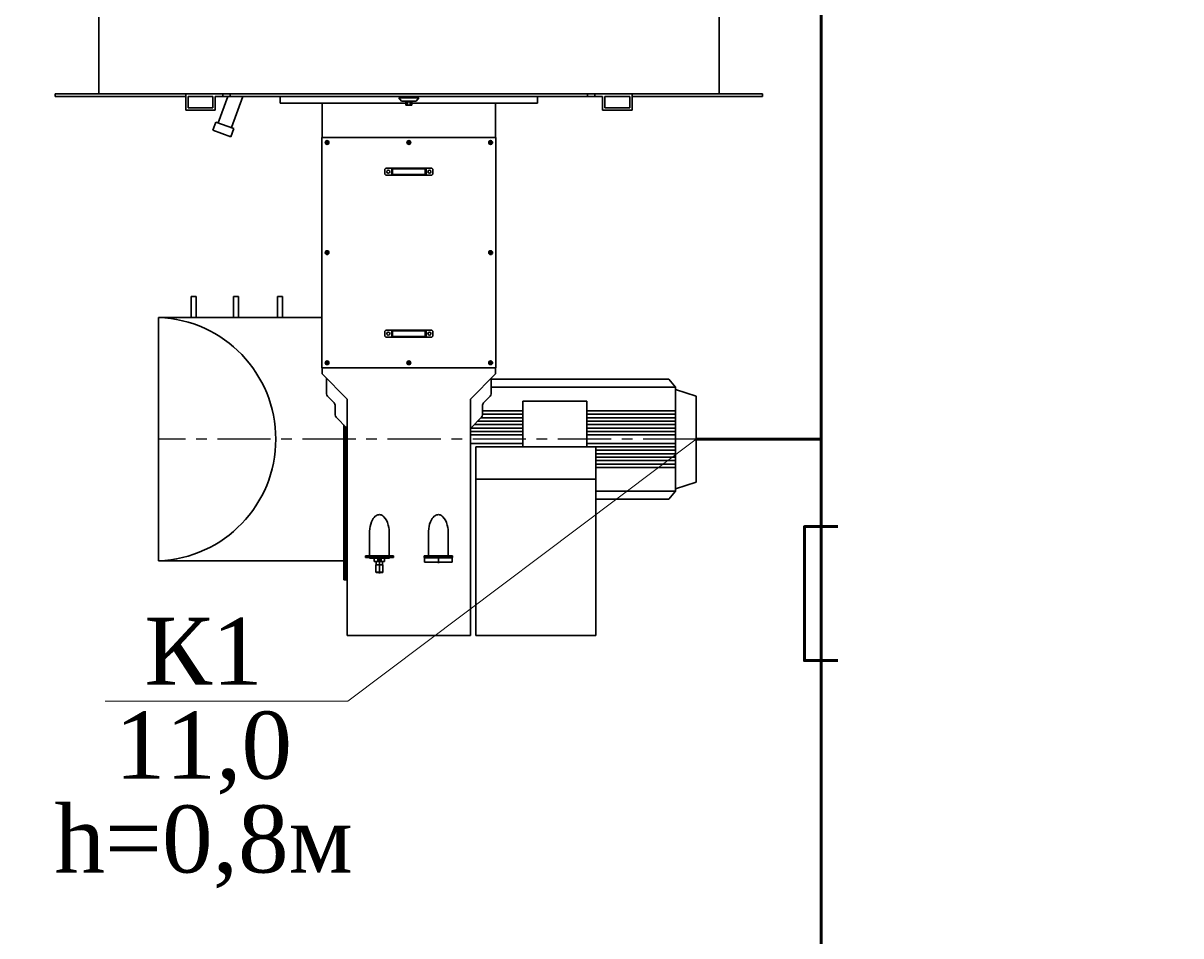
# Model space of a CAD drawing. Header units: millimetres. Extents: x 196 to 1773810, y -221320 to 153872.
# Tile 17 of 256: x 1101769 to 1105223, y -205777 to -203054. Entities that reach past the tile are written whole.
import ezdxf
from ezdxf import colors
from ezdxf.entities.mleader import LeaderData, LeaderLine
from ezdxf.math import Vec2, Vec3

# ---------------------------------------------------------------- set-up
doc = ezdxf.new("R2010")
doc.units = ezdxf.units.MM
doc.linetypes.add('CENTER', pattern=[50.8, 31.75, -6.35, 6.35, -6.35])
for name, color, linetype, lineweight in [('00_Основной', 163, 'Continuous', 40), ('Основной текст', 7, 'Continuous', 30), ('Эл.линия силовых сетей', 1, 'Continuous', 50), ('электрика', 1, 'Continuous', 140)]:
    doc.layers.add(name, color=color, linetype=linetype, lineweight=lineweight)
doc.styles.add('Times New Roman', font='times.ttf')
doc.styles.add('TXT', font='txt.shx', dxfattribs={"bigfont": 'GBCBIG.shx'})

# ---------------------------------------------------------------- blocks, each defined once
blk = doc.blocks.new('_None')
blk = doc.blocks.new('Лоток')
at = {"layer": 'Эл.линия силовых сетей', "color": 85, "lineweight": 50, "ltscale": 50}
blk.add_lwpolyline([(-200, 100), (-200, 0), (200, 0), (200, 100)], dxfattribs=at)

msp = doc.modelspace()

# ---------------------------------------------------------------- linework, layer by layer
at = {"color": 252, "linetype": 'CENTER', "lineweight": 25, "ltscale": 5}
msp.add_line((1103777.3, -204295, -0.4), (1102173.2, -204295, -0.4), dxfattribs=at)
at = {"layer": '00_Основной', "lineweight": 30, "ltscale": 10}
for p, q in [((1101994.7, -203264.4, -0.4), (1101994.7, -203035.7, -0.4)), ((1103845.3, -203264.4, -0.4), (1103845.3, -203035.7, -0.4)), ((1101994.7, -203264.4, -0.4), (1101994.7, -203066.1, -0.4)), ((1103845.3, -203264.4, -0.4), (1103845.3, -203066.1, -0.4)), ((1101864.5, -203273.2, -0.4), (1101864.5, -203264.4, -0.4)), ((1102254.2, -203264.4, -0.4), (1101864.5, -203264.4, -0.4)), ((1102254.2, -203273.2, -0.4), (1102254.2, -203264.4, -0.4)), ((1102365, -203264.4, -0.4), (1102254.2, -203264.4, -0.4)), ((1102365, -203273.2, -0.4), (1102365, -203264.4, -0.4)), ((1102387, -203264.4, -0.4), (1102365, -203264.4, -0.4)), ((1102387, -203273.2, -0.4), (1102387, -203264.4, -0.4)), ((1103585.8, -203264.4, -0.4), (1102387, -203264.4, -0.4)), ((1103452.9, -203273.2, -0.4), (1103452.9, -203264.4, -0.4)), ((1103474.9, -203273.2, -0.4), (1103474.9, -203264.4, -0.4)), ((1103585.8, -203273.2, -0.4), (1103585.8, -203264.4, -0.4)), ((1103975.4, -203264.4, -0.4), (1103585.8, -203264.4, -0.4)), ((1103975.4, -203273.2, -0.4), (1103975.4, -203264.4, -0.4)), ((1102254.2, -203273.2, -0.4), (1101864.5, -203273.2, -0.4)), ((1102254.2, -203273.2, -0.4), (1102254.2, -203313.7, -0.4)), ((1102261.2, -203306.6, -0.4), (1102261.2, -203273.2, -0.4)), ((1102335.1, -203273.2, -0.4), (1102261.2, -203273.2, -0.4)), ((1102335.1, -203273.2, -0.4), (1102335.1, -203306.6, -0.4)), ((1102342.1, -203313.7, -0.4), (1102342.1, -203273.2, -0.4)), ((1102365, -203273.2, -0.4), (1102342.1, -203273.2, -0.4)), ((1102379.5, -203273.2, -0.4), (1102351.1, -203351.2, -0.4)), ((1102387, -203273.2, -0.4), (1102365, -203273.2, -0.4)), ((1103497.8, -203273.2, -0.4), (1102387, -203273.2, -0.4)), ((1102424.4, -203273.2, -0.4), (1102390.8, -203365.6, -0.4)), ((1102536.4, -203276.1, -0.4), (1102536.4, -203292.5, -0.4)), ((1102911.4, -203292.5, -0.4), (1102536.4, -203292.5, -0.4)), ((1102661.7, -203292.5, -0.4), (1102661.7, -203394.8, -0.4)), ((1102898.2, -203286.3, -0.4), (1102890.4, -203277, -0.4)), ((1102949.3, -203276.3, -0.4), (1102890.7, -203276.3, -0.4)), ((1102941.2, -203286.7, -0.4), (1102898.8, -203286.7, -0.4)), ((1102909.6, -203286.7, -0.4), (1102930.3, -203286.7, -0.4)), ((1102909.6, -203286.7, -0.4), (1102909.6, -203288.4, -0.4)), ((1102909.6, -203288.4, -0.4), (1102930.3, -203288.4, -0.4)), ((1102911.4, -203289, -0.4), (1102912.6, -203288.4, -0.4)), ((1102911.4, -203289, -0.4), (1102911.4, -203298.2, -0.4)), ((1102911.4, -203298.2, -0.4), (1102912.6, -203298.9, -0.4)), ((1102927.4, -203288.4, -0.4), (1102912.6, -203288.4, -0.4)), ((1102927.4, -203298.9, -0.4), (1102912.6, -203298.9, -0.4)), ((1102915.7, -203289, -0.4), (1102915.7, -203298.2, -0.4)), ((1102924.3, -203289, -0.4), (1102924.3, -203298.2, -0.4)), ((1102928.6, -203289, -0.4), (1102927.4, -203288.4, -0.4)), ((1102928.6, -203298.2, -0.4), (1102927.4, -203298.9, -0.4)), ((1102928.6, -203289, -0.4), (1102928.6, -203298.2, -0.4)), ((1103303.6, -203292.5, -0.4), (1102928.6, -203292.5, -0.4)), ((1102930.3, -203286.7, -0.4), (1102930.3, -203288.4, -0.4)), ((1102941.8, -203286.3, -0.4), (1102949.6, -203277, -0.4)), ((1103178.3, -203394.8, -0.4), (1103178.3, -203292.5, -0.4)), ((1103303.6, -203276.1, -0.4), (1103303.6, -203292.5, -0.4)), ((1103497.8, -203313.7, -0.4), (1103497.8, -203273.2, -0.4)), ((1103504.9, -203273.2, -0.4), (1103504.9, -203306.6, -0.4)), ((1103578.8, -203273.2, -0.4), (1103504.9, -203273.2, -0.4)), ((1103578.8, -203306.6, -0.4), (1103578.8, -203273.2, -0.4)), ((1103585.8, -203273.2, -0.4), (1103585.8, -203313.7, -0.4)), ((1103975.4, -203273.2, -0.4), (1103585.8, -203273.2, -0.4)), ((1102254.2, -203313.7, -0.4), (1102342.1, -203313.7, -0.4)), ((1102335.1, -203306.6, -0.4), (1102261.2, -203306.6, -0.4)), ((1103585.8, -203313.7, -0.4), (1103497.8, -203313.7, -0.4)), ((1103504.9, -203306.6, -0.4), (1103578.8, -203306.6, -0.4)), ((1102344.5, -203348.8, -0.4), (1102335.5, -203373.6, -0.4)), ((1102344.5, -203348.8, -0.4), (1102397.4, -203368, -0.4)), ((1102397.4, -203368, -0.4), (1102388.4, -203392.8, -0.4)), ((1102388.4, -203392.8, -0.4), (1102335.5, -203373.6, -0.4)), ((1102661.7, -203394.8, -0.4), (1102660.7, -203394.8, -0.4)), ((1102661.7, -203394.8, -0.4), (1103178.3, -203394.8, -0.4)), ((1102676, -203403.9, -0.4), (1102676, -203416.3, -0.4)), ((1102920, -203403.9, -0.4), (1102920, -203416.3, -0.4)), ((1103164, -203403.9, -0.4), (1103164, -203416.3, -0.4)), ((1103178.3, -203394.8, -0.4), (1103179.3, -203394.8, -0.4)), ((1102669.8, -203410.1, -0.4), (1102682.2, -203410.1, -0.4)), ((1102913.8, -203410.1, -0.4), (1102926.2, -203410.1, -0.4)), ((1103157.8, -203410.1, -0.4), (1103170.2, -203410.1, -0.4)), ((1102851.5, -203486.8, -0.4), (1102848.4, -203489.9, -0.4)), ((1102848.4, -203489.9, -0.4), (1102848.4, -203504.2, -0.4)), ((1102851.5, -203507.3, -0.4), (1102848.4, -203504.2, -0.4)), ((1102851.5, -203486.8, -0.4), (1102920, -203486.8, -0.4)), ((1102851.5, -203507.3, -0.4), (1102920, -203507.3, -0.4)), ((1102868.8, -203486.8, -0.4), (1102868.8, -203507.3, -0.4)), ((1102868.8, -203486.8, -0.4), (1102870.9, -203488.9, -0.4)), ((1102870.9, -203505.3, -0.4), (1102868.8, -203507.3, -0.4)), ((1102870.9, -203488.9, -0.4), (1102920, -203488.9, -0.4)), ((1102870.9, -203488.9, -0.4), (1102870.9, -203505.3, -0.4)), ((1102870.9, -203505.3, -0.4), (1102920, -203505.3, -0.4)), ((1102988.5, -203486.8, -0.4), (1102920, -203486.8, -0.4)), ((1102969.1, -203488.9, -0.4), (1102920, -203488.9, -0.4)), ((1102969.1, -203505.3, -0.4), (1102920, -203505.3, -0.4)), ((1102988.5, -203507.3, -0.4), (1102920, -203507.3, -0.4)), ((1102969.1, -203488.9, -0.4), (1102971.1, -203486.8, -0.4)), ((1102969.1, -203488.9, -0.4), (1102969.1, -203505.3, -0.4)), ((1102969.1, -203505.3, -0.4), (1102971.1, -203507.3, -0.4)), ((1102971.1, -203486.8, -0.4), (1102971.1, -203507.3, -0.4)), ((1102988.5, -203486.8, -0.4), (1102991.6, -203489.9, -0.4)), ((1102988.5, -203507.3, -0.4), (1102991.6, -203504.2, -0.4)), ((1102991.6, -203489.9, -0.4), (1102991.6, -203504.2, -0.4)), ((1102682.2, -203738.6, -0.4), (1102669.8, -203738.6, -0.4)), ((1102676, -203732.4, -0.4), (1102676, -203744.8, -0.4)), ((1103157.8, -203738.6, -0.4), (1103170.2, -203738.6, -0.4)), ((1103164, -203732.4, -0.4), (1103164, -203744.8, -0.4)), ((1102270.4, -203931.8, -0.4), (1102270.4, -203869.2, -0.4)), ((1102270.4, -203869.2, -0.4), (1102285.7, -203869.2, -0.4)), ((1102285.7, -203931.8, -0.4), (1102285.7, -203869.2, -0.4)), ((1102396.7, -203931.8, -0.4), (1102396.7, -203869.2, -0.4)), ((1102396.7, -203869.2, -0.4), (1102412.1, -203869.2, -0.4)), ((1102412.1, -203931.8, -0.4), (1102412.1, -203869.2, -0.4)), ((1102527.7, -203931.8, -0.4), (1102527.7, -203869.2, -0.4)), ((1102527.7, -203869.2, -0.4), (1102543, -203869.2, -0.4)), ((1102543, -203931.8, -0.4), (1102543, -203869.2, -0.4)), ((1102173.2, -203931.8, -0.4), (1102173.2, -204658.2, -0.4)), ((1102660.7, -203931.8, -0.4), (1102173.2, -203931.8, -0.4)), ((1102851.5, -203969.9, -0.4), (1102848.4, -203973, -0.4)), ((1102848.4, -203987.3, -0.4), (1102848.4, -203973, -0.4)), ((1102851.5, -203990.3, -0.4), (1102848.4, -203987.3, -0.4)), ((1102851.5, -203969.9, -0.4), (1102920, -203969.9, -0.4)), ((1102851.5, -203990.3, -0.4), (1102920, -203990.3, -0.4)), ((1102868.8, -203990.3, -0.4), (1102868.8, -203969.9, -0.4)), ((1102870.9, -203971.9, -0.4), (1102868.8, -203969.9, -0.4)), ((1102868.8, -203990.3, -0.4), (1102870.9, -203988.3, -0.4)), ((1102870.9, -203971.9, -0.4), (1102920, -203971.9, -0.4)), ((1102870.9, -203988.3, -0.4), (1102870.9, -203971.9, -0.4)), ((1102870.9, -203988.3, -0.4), (1102920, -203988.3, -0.4)), ((1102988.5, -203969.9, -0.4), (1102920, -203969.9, -0.4)), ((1102969.1, -203971.9, -0.4), (1102920, -203971.9, -0.4)), ((1102969.1, -203988.3, -0.4), (1102920, -203988.3, -0.4)), ((1102988.5, -203990.3, -0.4), (1102920, -203990.3, -0.4)), ((1102969.1, -203971.9, -0.4), (1102971.1, -203969.9, -0.4)), ((1102969.1, -203988.3, -0.4), (1102969.1, -203971.9, -0.4)), ((1102969.1, -203988.3, -0.4), (1102971.1, -203990.3, -0.4)), ((1102971.1, -203990.3, -0.4), (1102971.1, -203969.9, -0.4)), ((1102988.5, -203969.9, -0.4), (1102991.6, -203973, -0.4)), ((1102988.5, -203990.3, -0.4), (1102991.6, -203987.3, -0.4)), ((1102991.6, -203987.3, -0.4), (1102991.6, -203973, -0.4)), ((1102676, -204073.3, -0.4), (1102676, -204060.9, -0.4)), ((1102920, -204073.3, -0.4), (1102920, -204060.9, -0.4)), ((1103164, -204073.3, -0.4), (1103164, -204060.9, -0.4)), ((1103179.3, -204082.4, -0.4), (1102660.7, -204082.4, -0.4)), ((1102661.7, -204099.9, -0.4), (1102661.7, -204082.4, -0.4)), ((1102669.8, -204067.1, -0.4), (1102682.2, -204067.1, -0.4)), ((1102913.8, -204067.1, -0.4), (1102926.2, -204067.1, -0.4)), ((1103157.8, -204067.1, -0.4), (1103170.2, -204067.1, -0.4)), ((1103178.3, -204099.9, -0.4), (1103178.3, -204082.4, -0.4)), ((1102735.9, -204175.3, -0.4), (1102661.7, -204099.9, -0.4)), ((1102674.5, -204112.9, -0.4), (1102674.5, -204159.7, -0.4)), ((1103178.3, -204099.9, -0.4), (1103104.1, -204175.3, -0.4)), ((1103165.5, -204112.9, -0.4), (1103165.5, -204159.7, -0.4)), ((1103165.5, -204116, -0.4), (1103416, -204116, -0.4)), ((1103416, -204116, -0.4), (1103695.7, -204116, -0.4)), ((1103695.7, -204116, -0.4), (1103715.9, -204139.6, -0.4)), ((1102677.4, -204166.9, -0.4), (1102697.1, -204186.9, -0.4)), ((1103162.6, -204166.9, -0.4), (1103142.9, -204186.9, -0.4)), ((1103416, -204139.6, -0.4), (1103165.5, -204139.6, -0.4)), ((1103715.9, -204139.6, -0.4), (1103416, -204139.6, -0.4)), ((1103715.9, -204139.6, -0.4), (1103715.9, -204146.7, -0.4)), ((1103715.9, -204146.7, -0.4), (1103777.3, -204167.1, -0.4)), ((1103715.9, -204146.7, -0.4), (1103715.9, -204295, -0.4)), ((1103777.3, -204167.1, -0.4), (1103777.3, -204295, -0.4)), ((1102700, -204194.1, -0.4), (1102700, -204222.2, -0.4)), ((1102735.9, -204175.3, -0.4), (1102735.9, -204545.5, -0.4)), ((1103104.1, -204175.3, -0.4), (1103104.1, -204545.5, -0.4)), ((1103139.9, -204194.1, -0.4), (1103139.9, -204222.2, -0.4)), ((1103260, -204318, -0.4), (1103260, -204182.1, -0.4)), ((1103260, -204182.1, -0.4), (1103450.8, -204182.1, -0.4)), ((1103450.8, -204182.1, -0.4), (1103450.8, -204318, -0.4)), ((1102703, -204229.4, -0.4), (1102735.9, -204262.8, -0.4)), ((1103137, -204229.4, -0.4), (1103104.1, -204262.8, -0.4)), ((1103260, -204231.1, -0.4), (1103135.3, -204231.1, -0.4)), ((1103260, -204210.6, -0.4), (1103139.9, -204210.6, -0.4)), ((1103260, -204220.8, -0.4), (1103139.9, -204220.8, -0.4)), ((1103715.9, -204210.6, -0.4), (1103450.8, -204210.6, -0.4)), ((1103715.9, -204220.8, -0.4), (1103450.8, -204220.8, -0.4)), ((1103715.9, -204231.1, -0.4), (1103450.8, -204231.1, -0.4)), ((1102725.6, -204252.4, -0.4), (1102725.6, -204714.4, -0.4)), ((1102730.7, -204714.4, -0.4), (1102730.7, -204257.6, -0.4)), ((1103260, -204261.8, -0.4), (1103105.1, -204261.8, -0.4)), ((1103260, -204251.5, -0.4), (1103115.2, -204251.5, -0.4)), ((1103260, -204241.3, -0.4), (1103125.3, -204241.3, -0.4)), ((1103715.9, -204241.3, -0.4), (1103450.8, -204241.3, -0.4)), ((1103715.9, -204251.5, -0.4), (1103450.8, -204251.5, -0.4)), ((1103715.9, -204261.8, -0.4), (1103450.8, -204261.8, -0.4)), ((1102735.9, -204286.6, -0.4), (1102735.9, -204714.4, -0.4)), ((1103260, -204272, -0.4), (1103104.1, -204272, -0.4)), ((1103260, -204282.2, -0.4), (1103104.1, -204282.2, -0.4)), ((1103715.9, -204272, -0.4), (1103450.8, -204272, -0.4)), ((1103715.9, -204282.2, -0.4), (1103450.8, -204282.2, -0.4)), ((1103715.9, -204443.3, -0.4), (1103715.9, -204295, -0.4)), ((1103777.3, -204422.9, -0.4), (1103777.3, -204295, -0.4)), ((1103260, -204307.8, -0.4), (1103104.1, -204307.8, -0.4)), ((1103477.5, -204317.7, -0.4), (1103119.5, -204317.7, -0.4)), ((1103119.5, -204880.8, -0.4), (1103119.5, -204317.7, -0.4)), ((1103354.2, -204318, -0.4), (1103198.2, -204318, -0.4)), ((1103715.9, -204307.8, -0.4), (1103450.8, -204307.8, -0.4)), ((1103715.9, -204318, -0.4), (1103450.8, -204318, -0.4)), ((1103477.5, -204880.8, -0.4), (1103477.5, -204317.7, -0.4)), ((1103715.9, -204328.2, -0.4), (1103477.5, -204328.2, -0.4)), ((1103715.9, -204338.5, -0.4), (1103477.5, -204338.5, -0.4)), ((1103715.9, -204348.7, -0.4), (1103477.5, -204348.7, -0.4)), ((1103715.9, -204358.9, -0.4), (1103477.5, -204358.9, -0.4)), ((1103715.9, -204369.2, -0.4), (1103477.5, -204369.2, -0.4)), ((1103715.9, -204379.4, -0.4), (1103477.5, -204379.4, -0.4)), ((1103477.5, -204414.2, -0.4), (1103119.5, -204414.2, -0.4)), ((1103715.9, -204443.3, -0.4), (1103777.3, -204422.9, -0.4)), ((1103715.9, -204450.4, -0.4), (1103715.9, -204443.3, -0.4)), ((1103715.9, -204450.4, -0.4), (1103477.5, -204450.4, -0.4)), ((1103477.5, -204474, -0.4), (1103695.7, -204474, -0.4)), ((1103695.7, -204474, -0.4), (1103715.9, -204450.4, -0.4)), ((1102806.1, -204548.7, -0.4), (1102808.4, -204542.2, -0.4)), ((1102808.4, -204542.2, -0.4), (1102811.5, -204536, -0.4)), ((1102811.5, -204536, -0.4), (1102813.8, -204532.2, -0.4)), ((1102813.8, -204532.2, -0.4), (1102816.6, -204528.6, -0.4)), ((1102816.6, -204528.6, -0.4), (1102819.8, -204525.3, -0.4)), ((1102819.8, -204525.3, -0.4), (1102822, -204523.6, -0.4)), ((1102822, -204523.6, -0.4), (1102824.4, -204522.2, -0.4)), ((1102824.4, -204522.2, -0.4), (1102827.1, -204521.1, -0.4)), ((1102827.1, -204521.1, -0.4), (1102829.9, -204520.4, -0.4)), ((1102829.9, -204520.4, -0.4), (1102832.6, -204520.3, -0.4)), ((1102832.6, -204520.3, -0.4), (1102835.3, -204520.6, -0.4)), ((1102835.3, -204520.6, -0.4), (1102837.5, -204521.2, -0.4)), ((1102837.5, -204521.2, -0.4), (1102839.6, -204522.2, -0.4)), ((1102839.6, -204522.2, -0.4), (1102842.7, -204524.1, -0.4)), ((1102842.7, -204524.1, -0.4), (1102845.5, -204526.5, -0.4)), ((1102845.5, -204526.5, -0.4), (1102849.7, -204531.4, -0.4)), ((1102849.7, -204531.4, -0.4), (1102853, -204536.8, -0.4)), ((1102853, -204536.8, -0.4), (1102856.3, -204544, -0.4)), ((1102856.3, -204544, -0.4), (1102858.7, -204551.5, -0.4)), ((1102982, -204548.7, -0.4), (1102984.4, -204542.2, -0.4)), ((1102984.4, -204542.2, -0.4), (1102987.4, -204536, -0.4)), ((1102987.4, -204536, -0.4), (1102989.8, -204532.2, -0.4)), ((1102989.8, -204532.2, -0.4), (1102992.5, -204528.6, -0.4)), ((1102992.5, -204528.6, -0.4), (1102995.8, -204525.3, -0.4)), ((1102995.8, -204525.3, -0.4), (1102998, -204523.6, -0.4)), ((1102998, -204523.6, -0.4), (1103000.4, -204522.2, -0.4)), ((1103000.4, -204522.2, -0.4), (1103003, -204521.1, -0.4)), ((1103003, -204521.1, -0.4), (1103005.9, -204520.4, -0.4)), ((1103005.9, -204520.4, -0.4), (1103008.6, -204520.3, -0.4)), ((1103008.6, -204520.3, -0.4), (1103011.3, -204520.6, -0.4)), ((1103011.3, -204520.6, -0.4), (1103013.4, -204521.2, -0.4)), ((1103013.4, -204521.2, -0.4), (1103015.5, -204522.2, -0.4)), ((1103015.5, -204522.2, -0.4), (1103018.7, -204524.1, -0.4)), ((1103018.7, -204524.1, -0.4), (1103021.4, -204526.5, -0.4)), ((1103021.4, -204526.5, -0.4), (1103025.6, -204531.4, -0.4)), ((1103025.6, -204531.4, -0.4), (1103028.9, -204536.8, -0.4)), ((1103028.9, -204536.8, -0.4), (1103032.3, -204544, -0.4)), ((1103032.3, -204544, -0.4), (1103034.6, -204551.5, -0.4)), ((1102802.9, -204570.5, -0.4), (1102803.4, -204562, -0.4)), ((1102802.9, -204570.7, -0.4), (1102802.9, -204570.5, -0.4)), ((1102802.9, -204570.7, -0.4), (1102802.9, -204642.8, -0.4)), ((1102803.4, -204562, -0.4), (1102804.4, -204555.4, -0.4)), ((1102804.4, -204555.4, -0.4), (1102806.1, -204548.7, -0.4)), ((1102858.7, -204551.5, -0.4), (1102860.3, -204559.1, -0.4)), ((1102860.3, -204559.1, -0.4), (1102860.9, -204564.9, -0.4)), ((1102860.9, -204564.9, -0.4), (1102861.2, -204570.7, -0.4)), ((1102861.2, -204642.8, -0.4), (1102861.2, -204570.7, -0.4)), ((1102978.8, -204570.5, -0.4), (1102979.3, -204562, -0.4)), ((1102978.8, -204570.7, -0.4), (1102978.8, -204570.5, -0.4)), ((1102978.8, -204570.7, -0.4), (1102978.8, -204642.8, -0.4)), ((1102979.3, -204562, -0.4), (1102980.4, -204555.4, -0.4)), ((1102980.4, -204555.4, -0.4), (1102982, -204548.7, -0.4)), ((1103034.6, -204551.5, -0.4), (1103036.2, -204559.1, -0.4)), ((1103036.2, -204559.1, -0.4), (1103036.9, -204564.9, -0.4)), ((1103036.9, -204564.9, -0.4), (1103037.1, -204570.7, -0.4)), ((1103037.1, -204642.8, -0.4), (1103037.1, -204570.7, -0.4)), ((1102790.1, -204642.8, -0.4), (1102790.1, -204647.9, -0.4)), ((1102874, -204642.8, -0.4), (1102790.1, -204642.8, -0.4)), ((1102874, -204647.9, -0.4), (1102790.1, -204647.9, -0.4)), ((1102802.3, -204647.9, -0.4), (1102802.3, -204650, -0.4)), ((1102861.7, -204647.9, -0.4), (1102802.3, -204647.9, -0.4)), ((1102802.3, -204650, -0.4), (1102803.1, -204650, -0.4)), ((1102803.1, -204650, -0.4), (1102814.8, -204650, -0.4)), ((1102814.8, -204647.9, -0.4), (1102814.8, -204650, -0.4)), ((1102814.8, -204650, -0.4), (1102817.5, -204650, -0.4)), ((1102816.7, -204660.2, -0.4), (1102816.7, -204650, -0.4)), ((1102817.5, -204647.9, -0.4), (1102817.5, -204650, -0.4)), ((1102817.5, -204650, -0.4), (1102846.6, -204650, -0.4)), ((1102826.9, -204650, -0.4), (1102826.9, -204660.2, -0.4)), ((1102837.1, -204650, -0.4), (1102826.9, -204650, -0.4)), ((1102832, -204696, -0.4), (1102832, -204642.4, -0.4)), ((1102837.1, -204660.2, -0.4), (1102837.1, -204650, -0.4)), ((1102846.6, -204647.9, -0.4), (1102846.6, -204650, -0.4)), ((1102846.6, -204650, -0.4), (1102849.3, -204650, -0.4)), ((1102847.4, -204650, -0.4), (1102847.4, -204660.2, -0.4)), ((1102849.3, -204647.9, -0.4), (1102849.3, -204650, -0.4)), ((1102849.3, -204650, -0.4), (1102860.9, -204650, -0.4)), ((1102860.9, -204650, -0.4), (1102861.7, -204650, -0.4)), ((1102861.7, -204650, -0.4), (1102861.7, -204647.9, -0.4)), ((1102874, -204647.9, -0.4), (1102874, -204642.8, -0.4)), ((1102966, -204642.8, -0.4), (1102966, -204647.9, -0.4)), ((1103049.9, -204642.8, -0.4), (1102966, -204642.8, -0.4)), ((1103049.9, -204647.9, -0.4), (1102966, -204647.9, -0.4)), ((1102967, -204647.9, -0.4), (1102967, -204649.5, -0.4)), ((1102967, -204647.9, -0.4), (1103048.9, -204647.9, -0.4)), ((1102967, -204649.5, -0.4), (1102967, -204661.7, -0.4)), ((1102967, -204649.5, -0.4), (1103048.9, -204649.5, -0.4)), ((1103008, -204664.8, -0.4), (1103008, -204642.3, -0.4)), ((1103048.9, -204649.5, -0.4), (1103048.9, -204647.9, -0.4)), ((1103048.9, -204661.7, -0.4), (1103048.9, -204649.5, -0.4)), ((1103049.9, -204647.9, -0.4), (1103049.9, -204642.8, -0.4)), ((1102725.6, -204658.2, -0.4), (1102173.2, -204658.2, -0.4)), ((1102826.9, -204660.2, -0.4), (1102816.7, -204660.2, -0.4)), ((1102821.8, -204670.4, -0.4), (1102821.8, -204691.9, -0.4)), ((1102842.2, -204670.4, -0.4), (1102821.8, -204670.4, -0.4)), ((1102822.8, -204660.2, -0.4), (1102822.8, -204670.4, -0.4)), ((1102837.1, -204660.2, -0.4), (1102826.9, -204660.2, -0.4)), ((1102847.4, -204660.2, -0.4), (1102837.1, -204660.2, -0.4)), ((1102841.2, -204670.4, -0.4), (1102841.2, -204660.2, -0.4)), ((1102842.2, -204691.9, -0.4), (1102842.2, -204670.4, -0.4)), ((1102967, -204661.7, -0.4), (1103048.9, -204661.7, -0.4)), ((1102735.9, -204714.4, -0.4), (1102725.6, -204714.4, -0.4)), ((1102821.8, -204691.9, -0.4), (1102842.2, -204691.9, -0.4)), ((1102841.2, -204692.9, -0.4), (1102822.8, -204692.9, -0.4)), ((1102735.9, -204880.8, -0.4), (1103104.1, -204880.8, -0.4)), ((1103119.5, -204880.8, -0.4), (1103477.5, -204880.8, -0.4))]:
    msp.add_line(p, q, dxfattribs=at)
at = {"layer": '00_Основной', "lineweight": 30, "ltscale": 10, "elevation": -0.4}
for points in [[(1102678.6, -203408.6), (1102676, -203407.2), (1102673.5, -203408.6), (1102673.5, -203411.6), (1102676, -203413.1), (1102678.6, -203411.6)], [(1102922.5, -203408.6), (1102920, -203407.2), (1102917.4, -203408.6), (1102917.4, -203411.6), (1102920, -203413.1), (1102922.5, -203411.6)], [(1103166.5, -203408.6), (1103164, -203407.2), (1103161.4, -203408.6), (1103161.4, -203411.6), (1103164, -203413.1), (1103166.5, -203411.6)], [(1102673.5, -203737.1), (1102676, -203735.6), (1102678.6, -203737.1), (1102678.6, -203740.1), (1102676, -203741.5), (1102673.5, -203740.1)], [(1103166.5, -203737.1), (1103164, -203735.6), (1103161.4, -203737.1), (1103161.4, -203740.1), (1103164, -203741.5), (1103166.5, -203740.1)], [(1102678.6, -204068.5), (1102676, -204070), (1102673.5, -204068.5), (1102673.5, -204065.6), (1102676, -204064.1), (1102678.6, -204065.6)], [(1102922.5, -204068.5), (1102920, -204070), (1102917.4, -204068.5), (1102917.4, -204065.6), (1102920, -204064.1), (1102922.5, -204065.6)], [(1103166.5, -204068.5), (1103164, -204070), (1103161.4, -204068.5), (1103161.4, -204065.6), (1103164, -204064.1), (1103166.5, -204065.6)]]:
    msp.add_lwpolyline(points, close=True, dxfattribs=at)
at = {"layer": '00_Основной', "lineweight": 30, "ltscale": 10}
for centre, radius in [((1102676, -203410.1, -0.4), 5.63), ((1102676, -203410.1, -0.4), 5.11), ((1102676, -203410.1, -0.4), 4.6), ((1102920, -203410.1, -0.4), 5.63), ((1102920, -203410.1, -0.4), 5.11), ((1102920, -203410.1, -0.4), 4.6), ((1103164, -203410.1, -0.4), 5.63), ((1103164, -203410.1, -0.4), 5.11), ((1103164, -203410.1, -0.4), 4.6), ((1102858.6, -203497.1, -0.4), 4.6), ((1102981.4, -203497.1, -0.4), 4.6), ((1102676, -203738.6, -0.4), 5.63), ((1102676, -203738.6, -0.4), 5.11), ((1102676, -203738.6, -0.4), 4.6), ((1103164, -203738.6, -0.4), 5.63), ((1103164, -203738.6, -0.4), 5.11), ((1103164, -203738.6, -0.4), 4.6), ((1102858.6, -203980.1, -0.4), 4.6), ((1102981.4, -203980.1, -0.4), 4.6), ((1102676, -204067.1, -0.4), 5.63), ((1102676, -204067.1, -0.4), 5.11), ((1102676, -204067.1, -0.4), 4.6), ((1102920, -204067.1, -0.4), 5.63), ((1102920, -204067.1, -0.4), 5.11), ((1102920, -204067.1, -0.4), 4.6), ((1103164, -204067.1, -0.4), 5.63), ((1103164, -204067.1, -0.4), 5.11), ((1103164, -204067.1, -0.4), 4.6)]:
    msp.add_circle(centre, radius, dxfattribs=at)
for centre, radius, start, end in [((1102890.7, -203276.7, -0.4), 0.431, 90, 219.8056), ((1102898.8, -203285.8, -0.4), 0.863, 219.8056, 270), ((1102913.6, -203292.3, -0.4), 3.94, 57.4412, 123.7046), ((1102913.6, -203295, -0.4), 3.94, 236.2954, 302.0856), ((1102920, -203303.9, -0.4), 15.5, 73.9966, 106.0034), ((1102920, -203283.4, -0.4), 15.5, 253.9966, 286.0034), ((1102926.4, -203292.3, -0.4), 3.94, 56.2954, 122.0856), ((1102926.4, -203295, -0.4), 3.94, 237.9144, 303.7046), ((1102941.2, -203285.8, -0.4), 0.863, 270, 320.1944), ((1102949.3, -203276.7, -0.4), 0.431, 320.1944, 90), ((1102159.5, -204295, -0.4), 363.4, 272.169, 87.831), ((1102684.7, -204159.7, -0.4), 10.2, 180, 224.5337), ((1103155.3, -204159.7, -0.4), 10.2, 315.4663, 0), ((1102689.8, -204194.1, -0.4), 10.2, 0, 44.5337), ((1103150.2, -204194.1, -0.4), 10.2, 135.4663, 180), ((1102710.3, -204222.2, -0.4), 10.2, 180, 224.5337), ((1103129.7, -204222.2, -0.4), 10.2, 315.4663, 0), ((1102822.8, -204691.9, -0.4), 1.02, 180, 270), ((1102841.2, -204691.9, -0.4), 1.02, 270, 0)]:
    msp.add_arc(centre, radius, start, end, dxfattribs=at)
for points, knots in [([(1102660.7, -204082.4, -0.4), (1102660.7, -204068.5, -0.4), (1102660.7, -204054.5, -0.4), (1102660.7, -204023.2, -0.4), (1102660.7, -204005.8, -0.4), (1102660.7, -203964.8, -0.4), (1102660.7, -203941.1, -0.4), (1102660.7, -203893.8, -0.4), (1102660.7, -203870.1, -0.4), (1102660.7, -203828.6, -0.4), (1102660.7, -203810.8, -0.4), (1102660.7, -203775.1, -0.4), (1102660.7, -203757.3, -0.4), (1102660.7, -203736.3, -0.4), (1102660.7, -203733.1, -0.4), (1102660.7, -203723.4, -0.4), (1102660.7, -203717, -0.4), (1102660.7, -203707.7, -0.4), (1102660.7, -203704.8, -0.4), (1102660.7, -203696.2, -0.4), (1102660.7, -203690.4, -0.4), (1102660.7, -203679, -0.4), (1102660.7, -203673.2, -0.4), (1102660.7, -203656, -0.4), (1102660.7, -203644.5, -0.4), (1102660.7, -203610.1, -0.4), (1102660.7, -203587.2, -0.4), (1102660.7, -203518.3, -0.4), (1102660.7, -203472.4, -0.4), (1102660.7, -203415.9, -0.4), (1102660.7, -203405.3, -0.4), (1102660.7, -203394.8, -0.4)], [0.149728, 0.149728, 0.149728, 0.149728, 0.1951476, 0.1951476, 0.2514104, 0.2514104, 0.3273786, 0.3273786, 0.4033467, 0.4033467, 0.460613, 0.460613, 0.5178793, 0.5178793, 0.5282788, 0.5282788, 0.5490777, 0.5490777, 0.5583566, 0.5583566, 0.5769143, 0.5769143, 0.5954721, 0.5954721, 0.6325876, 0.6325876, 0.7068186, 0.7068186, 0.8552806, 0.8552806, 0.8894652, 0.8894652, 0.8894652, 0.8894652]), ([(1103179.3, -204082.4, -0.4), (1103179.3, -204068.5, -0.4), (1103179.3, -204054.5, -0.4), (1103179.3, -204023.2, -0.4), (1103179.3, -204005.8, -0.4), (1103179.3, -203964.8, -0.4), (1103179.3, -203941.1, -0.4), (1103179.3, -203893.8, -0.4), (1103179.3, -203870.1, -0.4), (1103179.3, -203828.6, -0.4), (1103179.3, -203810.8, -0.4), (1103179.3, -203775.1, -0.4), (1103179.3, -203757.3, -0.4), (1103179.3, -203736.3, -0.4), (1103179.3, -203733.1, -0.4), (1103179.3, -203723.4, -0.4), (1103179.3, -203717, -0.4), (1103179.3, -203707.7, -0.4), (1103179.3, -203704.8, -0.4), (1103179.3, -203696.2, -0.4), (1103179.3, -203690.4, -0.4), (1103179.3, -203679, -0.4), (1103179.3, -203673.2, -0.4), (1103179.3, -203656, -0.4), (1103179.3, -203644.5, -0.4), (1103179.3, -203610.1, -0.4), (1103179.3, -203587.2, -0.4), (1103179.3, -203518.3, -0.4), (1103179.3, -203472.4, -0.4), (1103179.3, -203415.9, -0.4), (1103179.3, -203405.3, -0.4), (1103179.3, -203394.8, -0.4)], [0.149728, 0.149728, 0.149728, 0.149728, 0.1951477, 0.1951477, 0.2514104, 0.2514104, 0.3273786, 0.3273786, 0.4033467, 0.4033467, 0.460613, 0.460613, 0.5178793, 0.5178793, 0.5282788, 0.5282788, 0.5490777, 0.5490777, 0.5583566, 0.5583566, 0.5769143, 0.5769143, 0.5954721, 0.5954721, 0.6325876, 0.6325876, 0.7068186, 0.7068186, 0.8552806, 0.8552806, 0.8894652, 0.8894652, 0.8894652, 0.8894652])]:
    msp.add_open_spline(points, degree=3, knots=knots, dxfattribs=at)
for points, weights in [([(1102735.9, -204545.5, -0.4), (1102735.9, -204687.4, -0.4), (1102735.9, -204792.1, -0.4), (1102735.9, -204847.9, -0.4)], [0.514353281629, 0.495111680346, 0.495111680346, 0.514353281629]), ([(1103104.1, -204545.5, -0.4), (1103104.1, -204687.4, -0.4), (1103104.1, -204792.1, -0.4), (1103104.1, -204880.8, -0.4)], [0.514353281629, 0.495111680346, 0.495111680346, 0.514353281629]), ([(1102735.9, -204847.9, -0.4), (1102735.9, -204869.4, -0.4), (1102735.9, -204880.7, -0.4), (1102735.9, -204880.8, -0.4)], [0.514353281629, 0.500086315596, 0.491468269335, 0.488499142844])]:
    msp.add_rational_spline(points, weights, degree=3, dxfattribs=at)
at = {"layer": 'Эл.линия силовых сетей', "color": 1, "linetype": 'ByBlock', "lineweight": 50, "elevation": -0.5}
msp.add_lwpolyline([(1103809.7, -200167.7), (1104150.3, -200167.7), (1104150.3, -208460.6), (1103836.8, -208460.6)], dxfattribs=at)

# ---------------------------------------------------------------- block references
at = {"layer": 'Эл.линия силовых сетей', "color": 1, "lineweight": 30, "rotation": 270}
msp.add_blockref('Лоток', (1104100.3, -204755.7), dxfattribs=at)

# ---------------------------------------------------------------- texts
at = {"layer": '00_Основной', "lineweight": 30, "ltscale": 10, "style": 'TXT'}
for rotation, p in [(270, (1102671.4, -203408.7, -0.4)), (270, (1102915.4, -203408.7, -0.4)), (270, (1103159.4, -203408.7, -0.4)), (90, (1102680.6, -203739.9, -0.4)), (270, (1103159.4, -203737.1, -0.4)), (90, (1102673.1, -204068.5, -0.4)), (90, (1102917.1, -204068.5, -0.4)), (90, (1103161.1, -204068.5, -0.4))]:
    msp.add_text('M6', height=1.69, rotation=rotation, dxfattribs=at).set_placement(p)
at = {"layer": 'электрика', "color": 0, "lineweight": 25, "insert": (1031891.3, -203601.7), "char_height": 250, "width": 1668.47, "attachment_point": 1, "style": 'Times New Roman'}
msp.add_mtext('\\pi-191.90052;{\\LВА47-100-3P}\\P\\pi529.62074;80А', dxfattribs=at)

# ---------------------------------------------------------------- next in the draw order: leaders
at = {"layer": 'Основной текст', "color": 6}
ml = msp.add_multileader_mtext('Standard', dxfattribs=at)
ml.set_content('\\A1;К1\\P11,0\\Ph=0,8м', color=6, style='Times New Roman')
ml.set_leader_properties(color=256, linetype='ByLayer', lineweight=13)
ml.set_arrow_properties(name='NONE')
ml.build(insert=Vec2(0, 0))
ml.multileader.update_dxf_attribs({"text_left_attachment_type": 6, "text_right_attachment_type": 6, "dogleg_length": 0, "arrow_head_size": 50})
ctx = ml.context
ctx.base_point, ctx.char_height, ctx.arrow_head_size, ctx.landing_gap_size, ctx.plane_origin = Vec3(1101876.4, -205077.2), 200, 50, 0, Vec3(1095475.6, -202399.8)
ctx.left_attachment, ctx.right_attachment, ctx.text_align_type = 6, 6, 1
notes = []
notes.append((ctx, [(1, (1, 1, 0), (1102738.2, -205077.2), (-1, 0), 0, [(1, [(1103777.3, -204295)], 0, [])])]))
ctx.mtext.insert, ctx.mtext.rotation, ctx.mtext.width, ctx.mtext.alignment, ctx.mtext.line_spacing_factor, ctx.mtext.flow_direction = Vec3(1102307.3, -204828), 6.283185, 717.313, 2, 0.84, 5
ctx.mtext.has_bg_fill, ctx.mtext.bg_color, ctx.mtext.bg_scale_factor, ctx.mtext.bg_transparency, ctx.mtext.use_window_bg_color = 1, -1073741824, 1, 0, 1
for ctx, leaders in notes:
    for number, flags, end, landing, length, lines in leaders:
        leader = LeaderData()
        leader.index, (leader.has_last_leader_line, leader.has_dogleg_vector, leader.attachment_direction) = number, flags
        leader.last_leader_point, leader.dogleg_vector, leader.dogleg_length = Vec3(end), Vec3(landing), length
        for number, points, colour, breaks in lines:
            line = LeaderLine()
            line.index, line.vertices, line.color, line.breaks = number, Vec3.list(points), colors.encode_raw_color(colour), breaks
            leader.lines.append(line)
        ctx.leaders.append(leader)

# ---------------------------------------------------------------- next in the draw order: linework, layer by layer
at = {"layer": 'Эл.линия силовых сетей', "color": 1, "linetype": 'ByBlock', "lineweight": 50}
msp.add_lwpolyline([(1103777.3, -204295), (1104150.3, -204295), (1104150.3, -208460.6), (1105411.2, -208460.6), (1105411.2, -208797.5)], dxfattribs=at)

doc.saveas('drawing.dxf')
